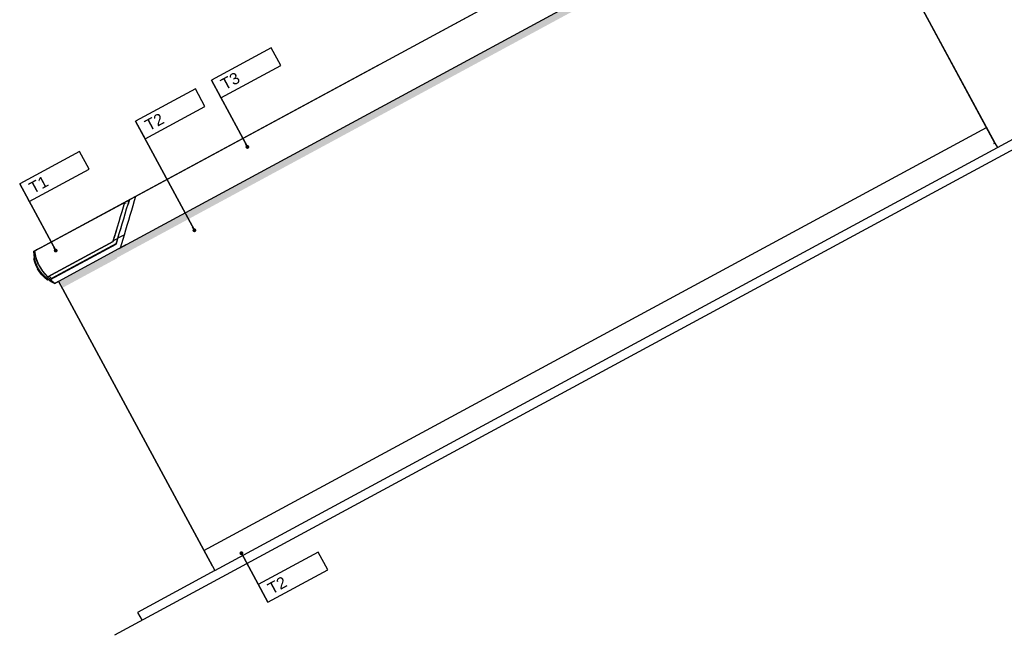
# Model space of a CAD drawing. Header units: millimetres. Extents: x -667476 to -405070, y -32043 to 330643.
# Tile 8 of 55: x -475843 to -462936, y 20811 to 28877. Entities that reach past the tile are written whole.
import ezdxf

# ---------------------------------------------------------------- set-up
doc = ezdxf.new("R2010")
doc.units = ezdxf.units.MM
doc.header["$LTSCALE"] = 10
for name, color, linetype in [('01 - grunt', 3, 'Continuous'), ('02-element ponizej', 250, 'Continuous'), ('05-grafika', 251, 'Continuous'), ('05-tekst', 1, 'Continuous'), ('06-elewacja cienka', 250, 'Continuous'), ('06-elewacja cień', 254, 'Continuous'), ('06-elewacja gruba', 7, 'Continuous')]:
    doc.layers.add(name, color=color, linetype=linetype)
doc.styles.add('1-100', font='arial.ttf', dxfattribs={"height": 200})
doc.styles.add('1-50', font='arial.ttf', dxfattribs={"height": 100})
doc.styles.get("Standard").update_dxf_attribs({"font": 'arial.ttf'})
doc.dimstyles.new('1-50', dxfattribs={"dimtxt": 100, "dimasz": 50, "dimexe": 100, "dimexo": 75, "dimgap": 30, "dimtad": 1, "dimdec": 0, "dimlfac": 0.1, "dimtxsty": 'Standard', "dimblk": 'ARCHTICK', "dimcen": 250, "dimdle": 30, "dimclre": 252, "dimadec": 0, "dimazin": 0, "dimtfac": 1, "dimtdec": 0, "dimtmove": 0, "dimatfit": 3, "dimfxl": 50, "dimfxlon": 1, "dimarcsym": 0})

# ---------------------------------------------------------------- blocks, each defined once
blk = doc.blocks.new('_ArchTick')
at = {"color": 0, "linetype": 'ByBlock', "const_width": 0.15}
blk.add_lwpolyline([(-0.5, -0.5), (0.5, 0.5)], dxfattribs=at)
blk = doc.blocks.new('sciana1')
at = {"layer": '05-grafika'}
blk.add_lwpolyline([(595.5, 0), (0, 0), (0, -175.4), (595.5, -175.4)], close=True, dxfattribs=at)
at = {"layer": '05-tekst', "style": '1-50', "flags": 12}
blk.add_attdef('NAZWA_PRZEGRODY', (40.6, -133.4), '', height=100, dxfattribs=at)

msp = doc.modelspace()

# ---------------------------------------------------------------- hatches: boundary and pattern name
at = {"layer": '06-elewacja cień'}
h = msp.add_hatch(color=256, dxfattribs=at)
h.dxf.hatch_style = 1
h.paths.add_polyline_path([(-475320.7, 25456.5), (-475273.1, 25368.6), (-474569.7, 25748.7), (-474566.9, 25758.3), (-465755.1, 30520.6), (-465743.7, 30518.8), (-465041.7, 30898.1), (-465089.3, 30986.1)])

# ---------------------------------------------------------------- linework, layer by layer
at = {"layer": '01 - grunt'}
msp.add_line((-459985.3, 28708.9), (-474599.5, 20810.7), dxfattribs=at)
at = {"layer": '02-element ponizej'}
msp.add_line((-464443.7, 29823.1), (-463060.2, 27263.1), dxfattribs=at)
at = {"layer": '06-elewacja cienka'}
for p, q in [((-475571.2, 25889.5), (-465305.5, 31437.6)), ((-463057.8, 27258.7), (-465065.6, 30973.8)), ((-470890.3, 27850.9), (-465862.6, 30568.1)), ((-475615.1, 25865.7), (-471136.8, 28286)), ((-474538.5, 25879.2), (-470890.3, 27850.9)), ((-473427.3, 21921.7), (-463169.5, 27465.4)), ((-463057.8, 27258.7), (-463075.8, 27249)), ((-473284.7, 21657.7), (-463026.9, 27201.5)), ((-475643.5, 25847.8), (-474395.3, 26522.4)), ((-474481.9, 26426.5), (-474464.3, 26485.1)), ((-474453.7, 26468.3), (-474454.6, 26465.4)), ((-474441.1, 26397.2), (-474422.4, 26459.8)), ((-474440.6, 26397.5), (-474422, 26460)), ((-474422.4, 26459.8), (-474404.5, 26519.9)), ((-474404.2, 26519.4), (-474422, 26460)), ((-474355, 26443.7), (-474336.4, 26506.2)), ((-474336.4, 26506.2), (-474318.6, 26565.7)), ((-474520.6, 26297.4), (-474501.1, 26362.6)), ((-474501.1, 26362.6), (-474481.9, 26426.5)), ((-474479.6, 26268.3), (-474460.2, 26333.2)), ((-474479, 26268.9), (-474459.7, 26333.6)), ((-474460.2, 26333.2), (-474441.1, 26397.2)), ((-474459.7, 26333.6), (-474440.6, 26397.5)), ((-474393.4, 26315.2), (-474374.1, 26379.9)), ((-474374.1, 26379.9), (-474355, 26443.7)), ((-474560.3, 26165.1), (-474540.5, 26231.3)), ((-474540.5, 26231.3), (-474520.6, 26297.4)), ((-474518.3, 26138.3), (-474499, 26203.1)), ((-474517.6, 26139.5), (-474498.3, 26204.1)), ((-474499, 26203.1), (-474479.6, 26268.3)), ((-474498.3, 26204.1), (-474479, 26268.9)), ((-474432, 26185.7), (-474412.7, 26250.3)), ((-474412.7, 26250.3), (-474393.4, 26315.2)), ((-474599.6, 26034.3), (-474580.1, 26099.2)), ((-474597, 26042.2), (-474578, 26106.1)), ((-474580.1, 26099.2), (-474560.3, 26165.1)), ((-474578, 26106.1), (-474570.4, 26131.5)), ((-474556, 26012.2), (-474537.4, 26074.5)), ((-474555.2, 26013.4), (-474536.6, 26075.7)), ((-474537.4, 26074.5), (-474518.3, 26138.3)), ((-474536.6, 26075.7), (-474517.6, 26139.5)), ((-474469.6, 26059.6), (-474451, 26122)), ((-474451, 26122), (-474432, 26185.7)), ((-474618.6, 25970.9), (-475473.5, 25508.9)), ((-475472.4, 25507.8), (-474619.2, 25968.9)), ((-474575.3, 25945.9), (-475424.7, 25486.9)), ((-474619.2, 25968.9), (-474618.6, 25970.9)), ((-474619.1, 25969), (-474618.8, 25969.2)), ((-474618.8, 25969.2), (-474615.6, 25979.9)), ((-474618.6, 25970.9), (-474599.6, 26034.3)), ((-474615.6, 25979.9), (-474597, 26042.2)), ((-474556, 26012.2), (-474615.6, 25979.9)), ((-474578.4, 25936.9), (-474575.8, 25945.7)), ((-474578.3, 25936), (-474555.2, 26013.4)), ((-474575.8, 25945.7), (-474556, 26012.2)), ((-474469.6, 26059.6), (-474555.2, 26013.4)), ((-474520.5, 25889), (-474469.6, 26059.6)), ((-475658.2, 25842.7), (-475644.8, 25843.3)), ((-475654.7, 25794.9), (-475658.2, 25842.7)), ((-475657.7, 25842.7), (-475615.1, 25865.7)), ((-475643.4, 25849.7), (-475645.5, 25848.6)), ((-475639.3, 25802.1), (-475645.5, 25848.6)), ((-475637.4, 25802), (-475643.5, 25847.8)), ((-475643.4, 25849.7), (-475625.4, 25859.4)), ((-475615.1, 25865.6), (-475625.5, 25860)), ((-475615.1, 25865.6), (-475625.5, 25860)), ((-475625.2, 25857.7), (-475625.5, 25860)), ((-475625.5, 25860), (-475625.4, 25859.4)), ((-475580, 25884.8), (-475615.1, 25865.7)), ((-475614.1, 25863.7), (-475615.1, 25865.7)), ((-475615.1, 25865.7), (-475615.1, 25865.6)), ((-475436.9, 25471.9), (-474578.3, 25936)), ((-474577.9, 25937.2), (-475419.7, 25482.2)), ((-474451.4, 25926.3), (-475383.6, 25422.5)), ((-475647.4, 25753.3), (-475661, 25745.9)), ((-475661, 25745.9), (-475649.2, 25703.9)), ((-475646.4, 25747.7), (-475654.7, 25794.9)), ((-475649.2, 25703.9), (-475631.4, 25658.1)), ((-475633.5, 25701.6), (-475646.4, 25747.7)), ((-475628.7, 25755.4), (-475639.3, 25802.1)), ((-475626.4, 25754.5), (-475637.4, 25802)), ((-475616.2, 25656.9), (-475633.5, 25701.6)), ((-475613.8, 25709.9), (-475628.7, 25755.4)), ((-475611, 25708.1), (-475626.4, 25754.5)), ((-475594.8, 25665.9), (-475613.8, 25709.9)), ((-475591.3, 25663.4), (-475611, 25708.1)), ((-475631.4, 25658.1), (-475609.1, 25614.3)), ((-475594.4, 25614.2), (-475616.2, 25656.9)), ((-475582.6, 25572.9), (-475609.1, 25614.3)), ((-475594.8, 25665.9), (-475571.8, 25623.9)), ((-475568.6, 25573.9), (-475594.4, 25614.2)), ((-475567.4, 25620.8), (-475591.3, 25663.4)), ((-475552.2, 25534.3), (-475582.6, 25572.9)), ((-475571.8, 25623.9), (-475545.1, 25584.2)), ((-475538.9, 25536.3), (-475568.6, 25573.9)), ((-475539.7, 25580.6), (-475567.4, 25620.8)), ((-475545.1, 25584.2), (-475514.8, 25547.1)), ((-475508.3, 25543.2), (-475539.7, 25580.6)), ((-475518, 25498.9), (-475552.2, 25534.3)), ((-475505.7, 25501.8), (-475538.9, 25536.3)), ((-475480.6, 25467), (-475518, 25498.9)), ((-475514.8, 25547.1), (-475481.2, 25512.9)), ((-475473.5, 25508.9), (-475508.3, 25543.2)), ((-475469.2, 25470.7), (-475505.7, 25501.8)), ((-475436.9, 25471.9), (-475481.2, 25512.9)), ((-475478.4, 25465.5), (-475480.6, 25467)), ((-475469, 25470.6), (-475478.4, 25465.5)), ((-475472.4, 25507.8), (-475473.5, 25508.9)), ((-475429.8, 25443.5), (-475469.2, 25470.7)), ((-475424.7, 25486.9), (-475454.8, 25517.3)), ((-475383.6, 25422.5), (-475436.9, 25471.9)), ((-475387.9, 25420.2), (-475429.8, 25443.5)), ((-475419.7, 25482.2), (-475424.7, 25486.9)), ((-475410.1, 25486.4), (-475410.5, 25487.2)), ((-473315.6, 21714.9), (-475333.9, 25449.4)), ((-475383.6, 25422.5), (-475387.9, 25420.2))]:
    msp.add_line(p, q, dxfattribs=at)
at = {"layer": '06-elewacja gruba'}
for p, q in [((-475658.2, 25842.7), (-475644.8, 25843.3)), ((-475654.7, 25794.9), (-475658.2, 25842.7)), ((-475647.4, 25753.3), (-475661, 25745.9)), ((-475661, 25745.9), (-475649.2, 25703.9)), ((-475647.4, 25753.3), (-475654.7, 25794.9)), ((-475649.2, 25703.9), (-475631.4, 25658.1)), ((-475631.4, 25658.1), (-475609.1, 25614.3)), ((-475582.6, 25572.9), (-475609.1, 25614.3)), ((-475552.2, 25534.3), (-475582.6, 25572.9)), ((-475518, 25498.9), (-475552.2, 25534.3)), ((-475480.6, 25467), (-475518, 25498.9)), ((-475478.4, 25465.5), (-475480.6, 25467)), ((-475469, 25470.6), (-475478.4, 25465.5)), ((-475429.8, 25443.5), (-475469.2, 25470.7)), ((-475387.9, 25420.2), (-475429.8, 25443.5))]:
    msp.add_line(p, q, dxfattribs=at)
for points in [[(-475644.8, 25843.3), (-475645.5, 25848.6), (-475625.4, 25859.4), (-475625.5, 25860), (-475606.3, 25870.4), (-475606.3, 25870.5), (-465270.3, 31456.6), (-465270.2, 31456.5), (-465259.8, 31462.1), (-465259.4, 31461.8), (-465239.3, 31472.6), (-465235.2, 31469.1), (-465227.4, 31480)], [(-465026.3, 31020.1), (-465026.3, 31020.1), (-465076.1, 30993.2), (-463057.8, 27258.7), (-463057.8, 27258.7), (-463057.8, 27258.7), (-463057.8, 27258.7), (-463026.9, 27201.5), (-462024, 27743.5), (-461966.9, 27638)], [(-475387.9, 25420.2), (-475333.9, 25449.4), (-473315.6, 21714.9), (-473315.6, 21714.9), (-473284.7, 21657.7), (-474296.4, 21111), (-474239.3, 21005.4)]]:
    msp.add_lwpolyline(points, dxfattribs=at)

# ---------------------------------------------------------------- block references
at = {"layer": '05-tekst'}
ref = msp.add_blockref('sciana1', (-473330, 28083.2), dxfattribs=dict(at, xscale=1.5, yscale=1.5, zscale=1.5, rotation=28.3889074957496))
ref.add_attrib('NAZWA_PRZEGRODY', 'T3', (-473154.8, 27950.4), dxfattribs={"height": 150, "rotation": 28.38891, "style": '1-100'})
ref = msp.add_blockref('sciana1', (-474324.6, 27545.7), dxfattribs=dict(at, xscale=1.5, yscale=1.5, zscale=1.5, rotation=28.3889074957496))
ref.add_attrib('NAZWA_PRZEGRODY', 'T2', (-474149.3, 27412.9), dxfattribs={"height": 150, "rotation": 28.38891, "style": '1-100'})
ref = msp.add_blockref('sciana1', (-475842.7, 26725.2), dxfattribs=dict(at, xscale=1.5, yscale=1.5, zscale=1.5, rotation=28.3889074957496))
ref.add_attrib('NAZWA_PRZEGRODY', 'T1', (-475667.5, 26592.4), dxfattribs={"height": 150, "rotation": 28.38891, "style": '1-100'})
ref = msp.add_blockref('sciana1', (-472714.5, 21475.7), dxfattribs=dict(at, xscale=1.5, yscale=1.5, zscale=1.5, rotation=28.3889074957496))
ref.add_attrib('NAZWA_PRZEGRODY', 'T2', (-472539.3, 21342.9), dxfattribs={"height": 150, "rotation": 28.38891, "style": '1-100'})

# ---------------------------------------------------------------- leaders
at = {"layer": '05-grafika'}
for points in [[(-472858, 27209.8), (-473330, 28083.2), (-472858, 27209.8)], [(-473552.8, 26117.7), (-474324.6, 27545.7), (-473552.8, 26117.7)], [(-475370.7, 25851.8), (-475842.7, 26725.2), (-475370.7, 25851.8)], [(-472936.4, 21886.3), (-472589.4, 21244.2), (-472936.4, 21886.3)]]:
    msp.add_leader(points, dimstyle='1-50', override={"dimtad": 0, "dimldrblk": 'Dot'}, dxfattribs=at)

doc.saveas('drawing.dxf')
